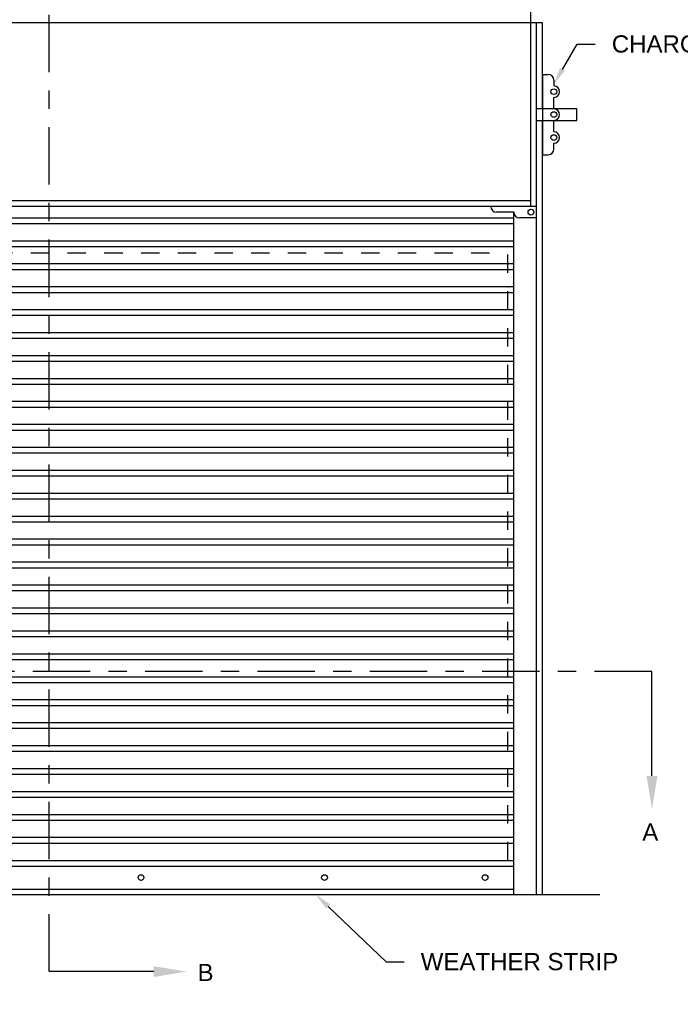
# Model space of a CAD drawing. Header units: inches. Extents: x 169.6 to 213.7, y 195.1 to 247.7.
# Tile 8 of 51: x 180.1 to 183.7, y 199.9 to 205.3. Entities that reach past the tile are written whole.
import ezdxf
from ezdxf import colors
from ezdxf.entities.mleader import LeaderData, LeaderLine
from ezdxf.math import Vec2, Vec3

# ---------------------------------------------------------------- set-up
doc = ezdxf.new("R2010")
doc.units = ezdxf.units.IN
doc.header["$LTSCALE"] = 0.25
doc.header["$MEASUREMENT"] = 0
doc.linetypes.add('CENTER', pattern=[2, 1.25, -0.25, 0.25, -0.25])
doc.linetypes.add('HIDDEN', pattern=[0.375, 0.25, -0.125])
for name, color, linetype in [('ANNOTATIONS', 1, 'Continuous'), ('RHX LH F.O.H.', 7, 'Continuous'), ('SECTION CUTS', 6, 'CENTER')]:
    doc.layers.add(name, color=color, linetype=linetype)
doc.styles.add('ARIAL', font='arial.ttf', dxfattribs={"height": 0.09375})
doc.styles.get("Standard").update_dxf_attribs({"font": 'romans.shx'})

msp = doc.modelspace()

# ---------------------------------------------------------------- linework, layer by layer
at = {"layer": 'RHX LH F.O.H.'}
for p, q in [((182.89397, 204.27868), (182.89397, 205.39)), ((182.95647, 205.27868), (177.58147, 205.27868)), ((182.92522, 200.52868), (182.92522, 205.27868)), ((182.95647, 204.80993), (182.95647, 205.27868)), ((182.95647, 200.52868), (182.95647, 204.74743)), ((182.92522, 204.27868), (177.61272, 204.27868)), ((182.80022, 204.21499), (177.73772, 204.21499)), ((182.80022, 204.24743), (182.70647, 204.24743)), ((182.80022, 200.52868), (182.80022, 204.24743)), ((182.92522, 204.21618), (182.83147, 204.21618)), ((182.80022, 204.18374), (177.73772, 204.18374)), ((182.80022, 204.08999), (177.73772, 204.08999)), ((182.80022, 204.05874), (177.73772, 204.05874)), ((182.80022, 203.96499), (177.73772, 203.96499)), ((182.80022, 203.93374), (177.73772, 203.93374)), ((182.80022, 203.83999), (177.73772, 203.83999)), ((182.80022, 203.80874), (177.73772, 203.80874)), ((182.80022, 203.71499), (177.73772, 203.71499)), ((182.80022, 203.68374), (177.73772, 203.68374)), ((182.80022, 203.58999), (177.73772, 203.58999)), ((182.80022, 203.55874), (177.73772, 203.55874)), ((182.80022, 203.46499), (177.73772, 203.46499)), ((182.80022, 203.43374), (177.73772, 203.43374)), ((182.80022, 203.33999), (177.73772, 203.33999)), ((182.80022, 203.30874), (177.73772, 203.30874)), ((182.80022, 203.21499), (177.73772, 203.21499)), ((182.80022, 203.18374), (177.73772, 203.18374)), ((182.80022, 203.08999), (177.73772, 203.08999)), ((182.80022, 203.05874), (177.73772, 203.05874)), ((182.80022, 202.96499), (177.73772, 202.96499)), ((182.80022, 202.93374), (177.73772, 202.93374)), ((182.80022, 202.83999), (177.73772, 202.83999)), ((182.80022, 202.80874), (177.73772, 202.80874)), ((182.80022, 202.71499), (177.73772, 202.71499)), ((182.80022, 202.68374), (177.73772, 202.68374)), ((182.80022, 202.58999), (177.73772, 202.58999)), ((182.80022, 202.55874), (177.73772, 202.55874)), ((182.80022, 202.46499), (177.73772, 202.46499)), ((182.80022, 202.43374), (177.73772, 202.43374)), ((182.80022, 202.33999), (177.73772, 202.33999)), ((182.80022, 202.30874), (177.73772, 202.30874)), ((182.80022, 202.21499), (177.73772, 202.21499)), ((182.80022, 202.18374), (177.73772, 202.18374)), ((182.80022, 202.08999), (177.73772, 202.08999)), ((182.80022, 202.05874), (177.73772, 202.05874)), ((182.80022, 201.96499), (177.73772, 201.96499)), ((182.80022, 201.93374), (177.73772, 201.93374)), ((182.80022, 201.83999), (177.73772, 201.83999)), ((182.80022, 201.80874), (177.73772, 201.80874)), ((182.80022, 201.71499), (177.73772, 201.71499)), ((182.80022, 201.68374), (177.73772, 201.68374)), ((182.80022, 201.58999), (177.73772, 201.58999)), ((182.80022, 201.55874), (177.73772, 201.55874)), ((182.80022, 201.46499), (177.73772, 201.46499)), ((182.80022, 201.43374), (177.73772, 201.43374)), ((182.80022, 201.33999), (177.73772, 201.33999)), ((182.80022, 201.30874), (177.73772, 201.30874)), ((182.80022, 201.21499), (177.73772, 201.21499)), ((182.80022, 201.18374), (177.73772, 201.18374)), ((182.80022, 201.08999), (177.73772, 201.08999)), ((182.80022, 201.05874), (177.73772, 201.05874)), ((182.80022, 200.96499), (177.73772, 200.96499)), ((182.80022, 200.93374), (177.73772, 200.93374)), ((182.80022, 200.83999), (177.73772, 200.83999)), ((182.80022, 200.80874), (177.73772, 200.80874)), ((177.73772, 200.71499), (182.80022, 200.71499)), ((177.73772, 200.68374), (182.80022, 200.68374)), ((177.73772, 200.55993), (182.80022, 200.55993)), ((183.26897, 200.52868), (177.26897, 200.52868))]:
    msp.add_line(p, q, dxfattribs=at)
at = {"layer": 'RHX LH F.O.H.', "linetype": 'Continuous'}
for p, q in [((182.95647, 204.99743), (182.95647, 204.55993)), ((182.95647, 204.99743), (182.98772, 204.99743)), ((183.01897, 204.96618), (183.01897, 204.93493)), ((183.01897, 204.80993), (183.01897, 204.87243)), ((183.14397, 204.80993), (182.92522, 204.80993)), ((183.14397, 204.74743), (183.14397, 204.80993)), ((182.92522, 204.74743), (183.14397, 204.74743)), ((183.01897, 204.68493), (183.01897, 204.74743)), ((183.01897, 204.59118), (183.01897, 204.62243)), ((182.95647, 204.55993), (182.98772, 204.55993)), ((182.89397, 204.30993), (177.64397, 204.30993))]:
    msp.add_line(p, q, dxfattribs=at)
at = {"layer": 'RHX LH F.O.H.', "linetype": 'HIDDEN'}
for p in [(177.76897, 204.02531), (182.76897, 200.71618)]:
    msp.add_line(p, (182.76897, 204.02531), dxfattribs=at)
at = {"layer": 'RHX LH F.O.H.'}
for centre in [(183.01897, 204.90368), (183.01897, 204.77868), (183.01897, 204.65368), (182.89397, 204.24743)]:
    msp.add_circle(centre, 0.01562, dxfattribs=at)
at = {"layer": 'RHX LH F.O.H.', "linetype": 'Continuous'}
for centre in [(180.76897, 200.62243), (181.76897, 200.62243), (182.64397, 200.62243)]:
    msp.add_circle(centre, 0.01562, dxfattribs=at)
for centre, start, end in [((182.98772, 204.96618), 0, 90), ((183.01897, 204.90368), 270, 90), ((183.01897, 204.77868), 270, 90), ((183.01897, 204.65368), 270, 90), ((182.98772, 204.59118), 270, 0), ((182.70647, 204.27868), 180, 270), ((182.83147, 204.24743), 180, 270)]:
    msp.add_arc(centre, 0.03125, start, end, dxfattribs=at)
at = {"layer": 'RHX LH F.O.H.', "linetype": 'ByBlock'}
msp.add_point((182.76897, 203.84118), dxfattribs=at)
at = {"layer": 'SECTION CUTS'}
for p, q in [((180.26897, 200.11011), (180.26897, 205.75738)), ((183.55379, 201.7456), (177.03784, 201.7456))]:
    msp.add_line(p, q, dxfattribs=at)

# ---------------------------------------------------------------- texts
at = {"layer": 'SECTION CUTS', "style": 'ARIAL'}
for s, p in [('A', (183.50091, 200.82317)), ('B', (181.07699, 200.05842))]:
    msp.add_text(s, height=0.09375, dxfattribs=at).set_placement(p)

# ---------------------------------------------------------------- leaders
at = {"layer": 'ANNOTATIONS'}
ml = msp.add_multileader_mtext('Standard', dxfattribs=at)
ml.set_content('CHARGE WHEEL', color=256, style='ARIAL')
ml.set_leader_properties()
ml.build(insert=Vec2(0, 0))
ml.multileader.update_dxf_attribs({"dogleg_length": 0.36, "arrow_head_size": 0.09375})
ctx = ml.context
ctx.base_point, ctx.char_height, ctx.arrow_head_size, ctx.landing_gap_size, ctx.plane_origin = Vec3(183.24474, 205.16309), 0.09375, 0.09375, 0.09, Vec3(182.46606, 204.64402)
notes = []
notes.append((ctx, [(0, (1, 1, 0), (183.14678, 205.16309), (1, 0), 0.09796, [(0, [(183.01781, 204.94401)], 0, [])])]))
ctx.mtext.insert, ctx.mtext.flow_direction = Vec3(183.33474, 205.21076), 5
ml = msp.add_multileader_mtext('Standard', dxfattribs=at)
ml.set_content('WEATHER STRIP', color=256, style='ARIAL')
ml.set_leader_properties()
ml.build(insert=Vec2(0, 0))
ml.multileader.update_dxf_attribs({"dogleg_length": 0.36, "arrow_head_size": 0.09375})
ctx = ml.context
ctx.base_point, ctx.char_height, ctx.arrow_head_size, ctx.landing_gap_size, ctx.plane_origin = Vec3(182.20329, 200.16383), 0.09375, 0.09375, 0.09, Vec3(181.41825, 199.7306)
notes.append((ctx, [(0, (1, 1, 0), (182.10533, 200.16383), (1, 0), 0.09796, [(0, [(181.72116, 200.5299)], 0, [])])]))
ctx.mtext.insert, ctx.mtext.flow_direction = Vec3(182.29329, 200.21151), 5
at = {"layer": 'SECTION CUTS'}
ml = msp.add_multileader_mtext('Standard', dxfattribs=at)
ml.set_content('', color=256)
ml.set_leader_properties()
ml.build(insert=Vec2(0, 0))
ml.multileader.update_dxf_attribs({"dogleg_length": 0, "arrow_head_size": 0.18})
ctx = ml.context
ctx.base_point, ctx.char_height, ctx.arrow_head_size, ctx.landing_gap_size, ctx.plane_origin = Vec3(183.55379, 201.7456), 0.18, 0.18, 0, Vec3(183.55379, 200.99608)
ctx.text_align_type = 2
notes.append((ctx, [(0, (1, 1, 0), (183.55379, 201.7456), (1, 0), 0, [(0, [(183.55379, 200.99608)], 0, [])])]))
ctx.mtext.insert, ctx.mtext.alignment, ctx.mtext.flow_direction = Vec3(183.55379, 201.8356), 3, 5
ml = msp.add_multileader_mtext('Standard', dxfattribs=at)
ml.set_content('', color=256)
ml.set_leader_properties()
ml.build(insert=Vec2(0, 0))
ml.multileader.update_dxf_attribs({"dogleg_length": 0, "arrow_head_size": 0.18})
ctx = ml.context
ctx.base_point, ctx.char_height, ctx.arrow_head_size, ctx.landing_gap_size, ctx.plane_origin, ctx.plane_x_axis, ctx.plane_y_axis = Vec3(180.26897, 200.11011), 0.18, 0.18, 0, Vec3(181.01849, 200.11011), Vec3(0, 1), Vec3(-1, 0)
notes.append((ctx, [(0, (1, 1, 0), (180.26897, 200.11011), (1, 0), 0, [(0, [(181.01849, 200.11011)], 0, [])])]))
ctx.mtext.insert, ctx.mtext.text_direction, ctx.mtext.rotation, ctx.mtext.flow_direction = Vec3(180.17897, 200.11011), Vec3(0, 1), 1.5707963, 5
for ctx, leaders in notes:
    for number, flags, end, landing, length, lines in leaders:
        leader = LeaderData()
        leader.index, (leader.has_last_leader_line, leader.has_dogleg_vector, leader.attachment_direction) = number, flags
        leader.last_leader_point, leader.dogleg_vector, leader.dogleg_length = Vec3(end), Vec3(landing), length
        for number, points, colour, breaks in lines:
            line = LeaderLine()
            line.index, line.vertices, line.color, line.breaks = number, Vec3.list(points), colors.encode_raw_color(colour), breaks
            leader.lines.append(line)
        ctx.leaders.append(leader)

doc.saveas('drawing.dxf')
